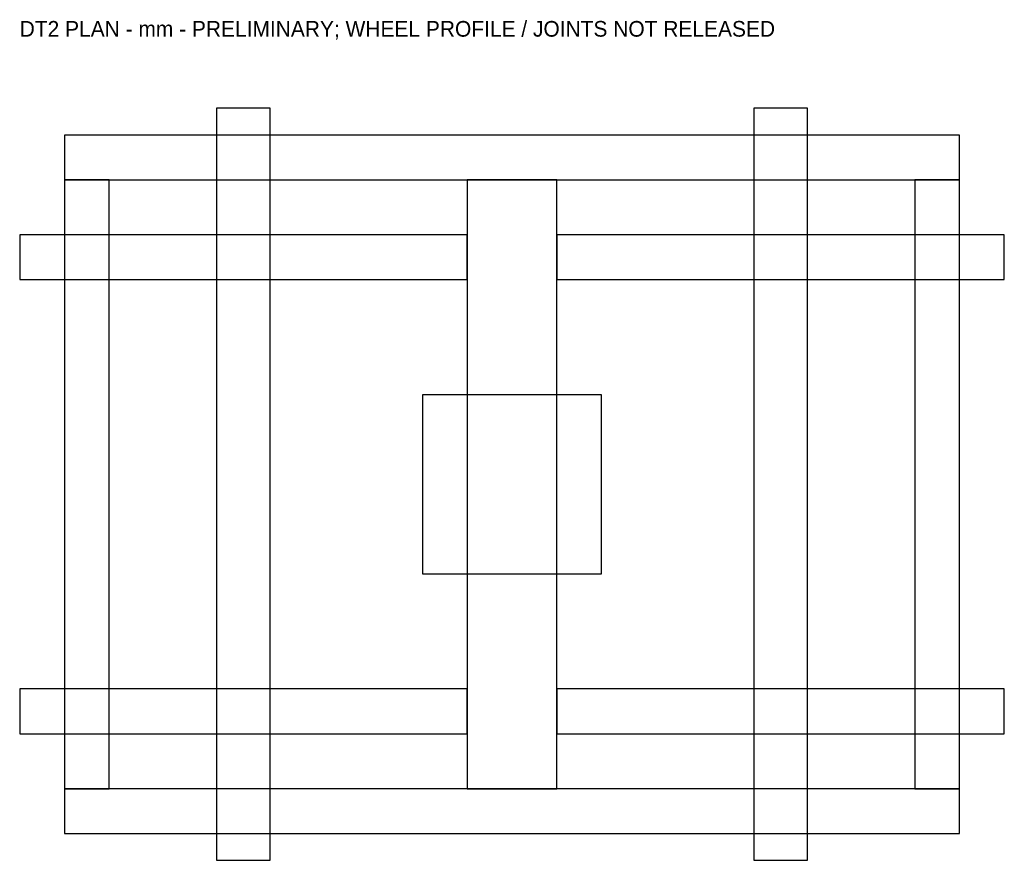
# Model space of a CAD drawing. Header units: millimetres. Extents: x -1100 to 1100, y -840 to 1038.
import ezdxf

# ---------------------------------------------------------------- set-up
doc = ezdxf.new("R2010")
doc.units = ezdxf.units.MM

msp = doc.modelspace()

# ---------------------------------------------------------------- linework, layer by layer
at = {"layer": 'AXLE_BLANK'}
for points in [[(-660, -840), (-540, -840), (-540, 840), (-660, 840)], [(540, -840), (660, -840), (660, 840), (540, 840)]]:
    msp.add_lwpolyline(points, close=True, dxfattribs=at)
at = {"layer": 'FRAME'}
for points in [[(-1000, 680), (1000, 680), (1000, 780), (-1000, 780)], [(-1000, -680), (-900, -680), (-900, 680), (-1000, 680)], [(-100, -680), (100, -680), (100, 680), (-100, 680)], [(900, -680), (1000, -680), (1000, 680), (900, 680)], [(-1000, -780), (1000, -780), (1000, -680), (-1000, -680)]]:
    msp.add_lwpolyline(points, close=True, dxfattribs=at)
at = {"layer": 'PLATE'}
msp.add_lwpolyline([(-200, -200), (200, -200), (200, 200), (-200, 200)], close=True, dxfattribs=at)
at = {"layer": 'WHEEL_BLANK'}
for points in [[(-1100, 457.2), (-100, 457.2), (-100, 557.2), (-1100, 557.2)], [(100, 457.2), (1100, 457.2), (1100, 557.2), (100, 557.2)], [(-1100, -557.2), (-100, -557.2), (-100, -457.2), (-1100, -457.2)], [(100, -557.2), (1100, -557.2), (1100, -457.2), (100, -457.2)]]:
    msp.add_lwpolyline(points, close=True, dxfattribs=at)

# ---------------------------------------------------------------- texts
msp.add_text('DT2 PLAN - mm - PRELIMINARY; WHEEL PROFILE / JOINTS NOT RELEASED', height=35).set_placement((-1100, 1000))

doc.saveas('drawing.dxf')
